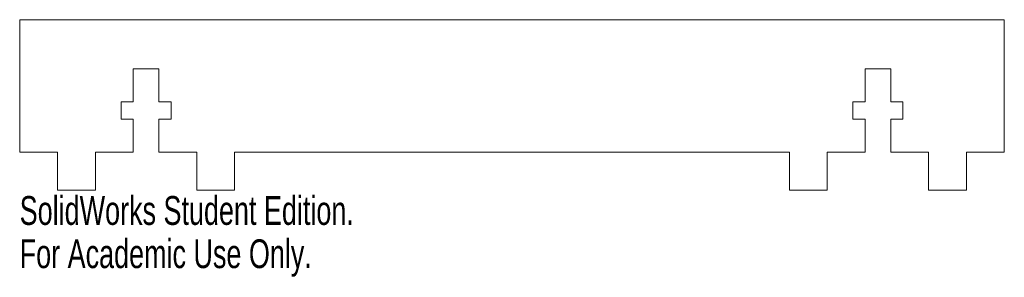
# Model space of a CAD drawing. Header units: inches. Extents: x -3.25 to 3.25, y -1.26 to 0.44.
import ezdxf

# ---------------------------------------------------------------- set-up
doc = ezdxf.new("R2010")
doc.units = ezdxf.units.IN
doc.header["$MEASUREMENT"] = 0
doc.styles.add('SLDTEXTSTYLE0', font='TXT', dxfattribs={"width": 0.7})

msp = doc.modelspace()

# ---------------------------------------------------------------- linework, layer by layer
at = {"color": 7, "linetype": 'Continuous', "lineweight": 15}
for p, q in [((-3.253, 0.4375), (3.253, 0.4375)), ((-3.253, -0.4375), (-3.253, 0.4375)), ((3.253, -0.4375), (3.253, 0.4375)), ((-2.503, -0.1054), (-2.503, 0.1125)), ((-2.503, 0.1125), (-2.333, 0.1125)), ((-2.333, 0.1125), (-2.333, -0.1054)), ((2.333, 0.1125), (2.333, -0.1054)), ((2.503, 0.1125), (2.333, 0.1125)), ((2.503, -0.1054), (2.503, 0.1125)), ((-2.5834, -0.2196), (-2.5834, -0.1054)), ((-2.5834, -0.1054), (-2.503, -0.1054)), ((-2.333, -0.1054), (-2.2526, -0.1054)), ((-2.2526, -0.1054), (-2.2526, -0.2196)), ((2.2526, -0.1054), (2.2526, -0.2196)), ((2.333, -0.1054), (2.2526, -0.1054)), ((2.5834, -0.1054), (2.503, -0.1054)), ((2.5834, -0.2196), (2.5834, -0.1054)), ((-2.503, -0.2196), (-2.5834, -0.2196)), ((-2.503, -0.4375), (-2.503, -0.2196)), ((-2.2526, -0.2196), (-2.333, -0.2196)), ((-2.333, -0.2196), (-2.333, -0.4375)), ((2.2526, -0.2196), (2.333, -0.2196)), ((2.333, -0.2196), (2.333, -0.4375)), ((2.503, -0.2196), (2.5834, -0.2196)), ((2.503, -0.4375), (2.503, -0.2196)), ((-3.253, -0.4375), (-3.003, -0.4375)), ((-3.003, -0.6875), (-3.003, -0.4375)), ((-2.753, -0.4375), (-2.753, -0.6875)), ((-2.753, -0.4375), (-2.503, -0.4375)), ((-2.083, -0.4375), (-2.333, -0.4375)), ((-2.083, -0.4375), (-2.083, -0.6875)), ((-1.833, -0.6875), (-1.833, -0.4375)), ((-1.833, -0.4375), (1.833, -0.4375)), ((1.833, -0.6875), (1.833, -0.4375)), ((2.083, -0.4375), (2.083, -0.6875)), ((2.083, -0.4375), (2.333, -0.4375)), ((2.753, -0.4375), (2.503, -0.4375)), ((2.753, -0.4375), (2.753, -0.6875)), ((3.003, -0.6875), (3.003, -0.4375)), ((3.253, -0.4375), (3.003, -0.4375)), ((-2.753, -0.6875), (-3.003, -0.6875)), ((-2.083, -0.6875), (-1.833, -0.6875)), ((2.083, -0.6875), (1.833, -0.6875)), ((2.753, -0.6875), (3.003, -0.6875))]:
    msp.add_line(p, q, dxfattribs=at)

# ---------------------------------------------------------------- texts
at = {"color": 7, "linetype": 'Continuous', "char_height": 0.1903, "attachment_point": 1, "style": 'SLDTEXTSTYLE0'}
for s, insert in [('SolidWorks Student Edition.', (-3.253, -0.7276)), ('For Academic Use Only.', (-3.253, -1.0131))]:
    msp.add_mtext(s, dxfattribs=dict(at, insert=insert))

doc.saveas('drawing.dxf')
